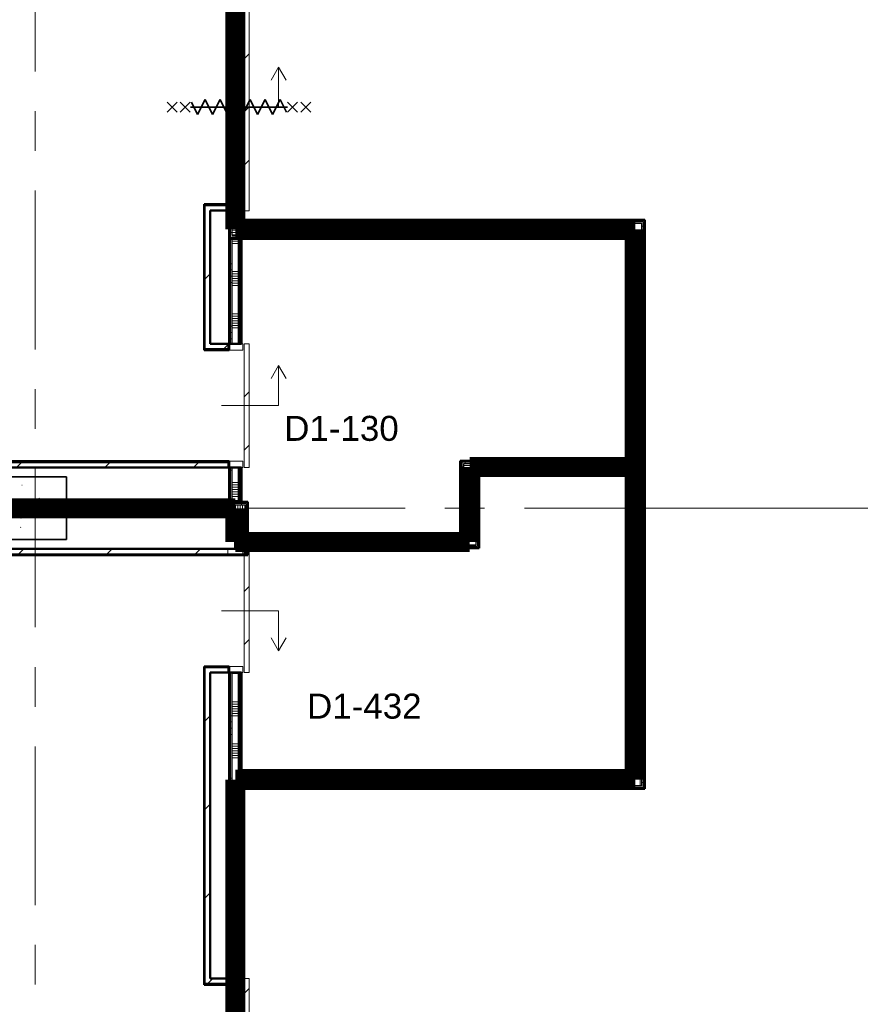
# Model space of a CAD drawing. Extents: x -2538 to 83400, y -8040 to 61900.
# Tile 44 of 105: x 38875 to 45600, y 19433 to 27307. Entities that reach past the tile are written whole.
import ezdxf

# ---------------------------------------------------------------- set-up
doc = ezdxf.new("R2010")
doc.units = 0
doc.header["$LTSCALE"] = 100
doc.linetypes.add('SCHEIDING_BRANDWEREND60', pattern=[3.2, 0.8, -1.6, 0.8])
doc.linetypes.add('stramien', pattern=[22.225, 12.7, -3.175, 3.175, -3.175])
for name, color, linetype, lineweight in [('00---0--FM-RUIMTENR', 7, 'Continuous', 18), ('BA20----_WANDEN', 14, 'Continuous', 50), ('BL$1A---_ALGEMEEN', 7, 'Continuous', 18), ('BL$7A---_STRAMIEN', 7, 'Continuous', 18), ('BL$8F---_HID-WAND', 7, 'Continuous', 18), ('BL20----_WANDEN', 7, 'Continuous', 25), ('BL28----_CONSTRUCTIES', 4, 'Continuous', 18), ('BL30----_BRANDSYMBOLEN', 14, 'Continuous', 35), ('BL30----_KOZIJNEN', 14, 'Continuous', 25), ('BL40----_BRANDWERENDESCHEIDING_60MIN', 84, 'SCHEIDING_BRANDWEREND60', 158)]:
    doc.layers.add(name, color=color, linetype=linetype, lineweight=lineweight)
doc.styles.add('Arial', font='arial.ttf', dxfattribs={"height": 200})
pattern_1 = [(270, (42062.5, 21305), (500, 2e-12), []), (270, (42012.5, 21305), (500, 2e-12), []), (270, (41962.5, 21305), (500, 2e-12), []), (270, (41912.5, 21305), (500, 2e-12), [])]
pattern_2 = [(1e-13, (43725, 23305), (-1e-12, 500), []), (1e-13, (43725, 23255), (-1e-12, 500), []), (1e-13, (43725, 23205), (-1e-12, 500), []), (1e-13, (43725, 23155), (-1e-12, 500), [])]
pattern_3 = [(90, (42387.5, 25555), (-500, -1e-12), []), (90, (42437.5, 25555), (-500, -1e-12), []), (90, (42487.5, 25555), (-500, -1e-12), []), (90, (42537.5, 25555), (-500, -1e-12), [])]
pattern_4 = [(270, (39800, 23450), (500, 2e-12), []), (270, (39750, 23450), (500, 2e-12), []), (270, (39700, 23450), (500, 2e-12), []), (270, (39650, 23450), (500, 2e-12), [])]
pattern_5 = [(270, (41425, 23180), (500, 2e-12), []), (270, (41375, 23180), (500, 2e-12), []), (270, (41325, 23180), (500, 2e-12), []), (270, (41275, 23180), (500, 2e-12), [])]
pattern_6 = [(0, (42400, 23280), (0, 500), []), (0, (42400, 23230), (0, 500), []), (0, (42400, 23180), (0, 500), []), (0, (42400, 23130), (0, 500), [])]
pattern_7 = [(270, (42937.5, 23780), (500, 2e-12), []), (270, (42887.5, 23780), (500, 2e-12), []), (270, (42837.5, 23780), (500, 2e-12), []), (270, (42787.5, 23780), (500, 2e-12), [])]
pattern_8 = [(45, (1253.4, 5927.3), (-353.5534, 353.5534), [])]
pattern_9 = [(135, (16977.7, -39346.6), (-500, -500), []), (135, (16977.7, -39176.6), (-500, -500), []), (135, (16977.7, -39166.6), (-500, -500), []), (135, (16977.7, -39156.6), (-500, -500), []), (135, (16977.7, -39146.6), (-500, -500), []), (135, (16977.7, -39136.6), (-500, -500), []), (135, (16977.7, -39126.6), (-500, -500), []), (135, (16977.7, -39116.6), (-500, -500), [])]
pattern_10 = [(180, (40650, 20590), (7e-13, -500), []), (180, (40650, 20640), (7e-13, -500), []), (180, (40650, 20690), (7e-13, -500), []), (180, (40650, 20740), (7e-13, -500), [])]
pattern_11 = [(180, (40650, 24705), (6e-13, -500), []), (180, (40650, 24755), (6e-13, -500), []), (180, (40650, 24805), (6e-13, -500), []), (180, (40650, 24855), (6e-13, -500), [])]
pattern_12 = [(180, (40700, 23412.5), (-6e-14, -500), []), (180, (40700, 23462.5), (-6e-14, -500), []), (180, (40700, 23512.5), (-6e-14, -500), []), (180, (40700, 23562.5), (-6e-14, -500), [])]
pattern_13 = [(180, (40650, 27455), (6e-13, -500), []), (180, (40650, 27505), (6e-13, -500), []), (180, (40650, 27555), (6e-13, -500), []), (180, (40650, 27605), (6e-13, -500), [])]

# ---------------------------------------------------------------- blocks, each defined once
blk = doc.blocks.new('28_CL_beton - kolom - Betonkolom 500x500-V16-1')
at = {"layer": 'BL28----_CONSTRUCTIES'}
h = blk.add_hatch(dxfattribs=at)
h.set_pattern_fill('FP_18', color=256, style=0, pattern_type=2)
h.set_pattern_definition([(50, (-37746.6, -17472.7), (728.7365, -63.756), [76.2, -838.2]), (355, (-37746.6, -17472.7), (-140.972, 764.228), [60.96, -670.56]), (100.451, (-37685.9, -17478), (587.77, 700.467), [64.76, -712.36]), (46.184, (-37746.6, -17269.5), (1084.316, -168.17), [114.3, -1257.3]), (96.636, (-37656.2, -17283.5), (949.61, 989.71), [97.14, -1068.54]), (351.184, (-37746.6, -17269.5), (949.62, 989.7), [91.44, -1005.84]), (21, (-37645, -17320.3), (606.458, -409.0606), [76.2, -838.2]), (326, (-37645, -17320.3), (247.208, 736.753), [60.96, -670.56]), (71.451, (-37594.5, -17354.4), (853.668, 327.685), [64.76, -712.36]), (37.5, (-37746.6, -17472.68), (12.3547, 338.2201), [3.353, -659.079, 3.353, -677.367, -673.1]), (37.5, (-37746.6, -17472.68), (12.3547, 338.2201), [-1343.152, 3.353, -669.747]), (7.5, (-37746.6, -17472.68), (267.279, 400.722), [3.353, -384.759, 3.353, -643.839, -256.54]), (7.5, (-37746.6, -17472.68), (267.279, 400.722), [-1035.304, 3.353, -253.187]), (327.5, (-37973.18, -17472.68), (542.3633, -22.9153), [3.353, -250.647, 3.353, -1840.687]), (327.5, (-37973.18, -17472.68), (542.3633, -22.9153), [-257.353, -789.127, 3.353, -1048.207]), (317.5, (-38074.78, -17472.7), (592.517, 101.707), [3.353, -326.847, 3.353, -522.935, -746.76]), (317.5, (-38074.78, -17472.7), (592.517, 101.707), [-856.488, 3.353, -743.407])])
h.paths.add_polyline_path([(250, -250), (250, 250), (-250, 250), (-250, -250)], flags=0)
at = {"layer": 'BL28----_CONSTRUCTIES', "lineweight": 35}
for p, q in [((250, 250), (-250, 250)), ((-250, 250), (-250, -250)), ((250, -250), (250, 250)), ((-250, -250), (250, -250))]:
    blk.add_line(p, q, dxfattribs=at)
blk = doc.blocks.new('32_DR_AMC_s_enkele schuifdeur_dt1 - 990x2160-2935462-1')
at = {"layer": 'BL$1A---_ALGEMEEN'}
h = blk.add_hatch(dxfattribs=at)
h.set_pattern_fill('FP_1202', color=256, style=0, pattern_type=2)
h.set_pattern_definition(pattern_9)
h.paths.add_polyline_path([(-120, 60), (-170, 60), (-170, -60), (-120, -60)], flags=0)
at = {"layer": 'BL30----_KOZIJNEN', "lineweight": 18}
h = blk.add_hatch(dxfattribs=at)
h.set_pattern_fill('FP_1203', color=256, style=0, pattern_type=2)
h.set_pattern_definition([(135, (16977.68, -39346.6), (-212.132, -212.132), [])])
h.paths.add_polyline_path([(820, 110), (-170, 110), (-170, 70), (820, 70)], flags=0)
h = blk.add_hatch(dxfattribs=at)
h.set_pattern_fill('FP_1202', color=256, style=0, pattern_type=2)
h.set_pattern_definition(pattern_9)
h.paths.add_polyline_path([(820, 60), (770, 60), (770, -60), (820, -60)], flags=0)
at = {"layer": 'BL$1A---_ALGEMEEN'}
for p, q in [((645, 346), (541.1, 406)), ((325, -109.9), (325, 346)), ((325, 346), (645, 346)), ((645, 346), (541.1, 286))]:
    blk.add_line(p, q, dxfattribs=at)
at = {"layer": 'BL30----_KOZIJNEN', "lineweight": 18}
for p, q in [((820, 110), (-170, 110)), ((-170, 110), (-170, 70)), ((820, 70), (820, 110)), ((-170, 70), (820, 70)), ((-120, 60), (-170, 60)), ((-170, 60), (-170, -60)), ((-120, -60), (-120, 60)), ((820, 60), (770, 60)), ((770, 60), (770, -60)), ((820, -60), (820, 60)), ((-170, -60), (-120, -60)), ((770, -60), (820, -60))]:
    blk.add_line(p, q, dxfattribs=at)
blk = doc.blocks.new('32_DR_AMC_s_enkele schuifdeur_dt1 - 990x2160-V238-1')
at = {"layer": 'BL30----_KOZIJNEN', "lineweight": 18}
h = blk.add_hatch(dxfattribs=at)
h.set_pattern_fill('FP_1204', color=256, style=0, pattern_type=2)
h.set_pattern_definition([(315, (-17967.68, 39346.6), (212.132, 212.132), [])])
h.paths.add_polyline_path([(-170, -110), (820, -110), (820, -70), (-170, -70)], flags=0)
at = {"layer": 'BL$1A---_ALGEMEEN'}
for p, q in [((325, 109.9), (325, -346)), ((645, -346), (541.1, -286)), ((325, -346), (645, -346)), ((645, -346), (541.1, -406))]:
    blk.add_line(p, q, dxfattribs=at)
at = {"layer": 'BL30----_KOZIJNEN', "lineweight": 18}
for p, q in [((-170, -60), (-170, 60)), ((-170, 60), (-120, 60)), ((-120, 60), (-120, -60)), ((770, -60), (770, 60)), ((770, 60), (820, 60)), ((820, 60), (820, -60)), ((-120, -60), (-170, -60)), ((-170, -70), (820, -70)), ((-170, -110), (-170, -70)), ((820, -60), (770, -60)), ((820, -70), (820, -110)), ((820, -110), (-170, -110))]:
    blk.add_line(p, q, dxfattribs=at)
blk = doc.blocks.new('32_DR_AMC_s_enkele schuifdeur_dt1 - 1660x2160_wbdbo60-V246-1')
at = {"layer": 'BL30----_BRANDSYMBOLEN', "lineweight": 18}
h = blk.add_hatch(dxfattribs=at)
h.set_pattern_fill('FP_1217', color=256, style=0, pattern_type=2)
h.set_pattern_definition([(315, (-12555.7, 39346.6), (500, 500), []), (315, (-12555.7, 39176.6), (500, 500), []), (315, (-12555.7, 39166.6), (500, 500), []), (315, (-12555.7, 39156.6), (500, 500), []), (315, (-12555.7, 39146.6), (500, 500), []), (315, (-12555.7, 39136.6), (500, 500), []), (315, (-12555.7, 39126.6), (500, 500), []), (315, (-12555.7, 39116.6), (500, 500), [])])
h.paths.add_polyline_path([(-505, -60), (-455, -60), (-455, 60), (-505, 60)], flags=0)
at = {"layer": 'BL30----_KOZIJNEN', "lineweight": 18}
h = blk.add_hatch(dxfattribs=at)
h.set_pattern_fill('FP_1218', color=256, style=0, pattern_type=2)
h.set_pattern_definition([(315, (-12555.68, 39346.6), (212.132, 212.132), [])])
h.paths.add_polyline_path([(-505, -110), (1155, -110), (1155, -70), (-505, -70)], flags=0)
at = {"layer": 'BL$1A---_ALGEMEEN'}
for p, q in [((325, 109.9), (325, -346)), ((645, -346), (541.1, -286)), ((325, -346), (645, -346)), ((645, -346), (541.1, -406))]:
    blk.add_line(p, q, dxfattribs=at)
at = {"layer": 'BL30----_BRANDSYMBOLEN'}
for p, q in [((285, 466.4), (365, 546.4)), ((365, 466.4), (285, 546.4)), ((285, 361.4), (365, 441.4)), ((365, 361.4), (285, 441.4)), ((365, 351.4), (265, 301.4)), ((325, -416.3), (325, 358.7)), ((325, -416.3), (325, 358.7)), ((265, 301.4), (385, 241.4)), ((385, 241.4), (265, 181.4)), ((265, 181.4), (385, 121.4)), ((385, 121.4), (265, 61.4)), ((265, 61.4), (385, 1.4)), ((385, 1.4), (265, -58.6)), ((265, -58.6), (385, -118.6)), ((385, -118.6), (265, -178.6)), ((265, -178.6), (385, -238.6)), ((385, -238.6), (265, -298.6)), ((265, -298.6), (385, -358.6)), ((385, -358.6), (285, -408.6)), ((365, -498.7), (285, -418.6)), ((285, -498.7), (365, -418.6)), ((285, -603.6), (365, -523.6)), ((365, -603.6), (285, -523.6))]:
    blk.add_line(p, q, dxfattribs=at)
at = {"layer": 'BL30----_KOZIJNEN', "lineweight": 18}
for p, q in [((-505, -60), (-505, 60)), ((-505, 60), (-455, 60)), ((-455, 60), (-455, -60)), ((1105, -60), (1105, 60)), ((1105, 60), (1155, 60)), ((1155, 60), (1155, -60)), ((-455, -60), (-505, -60)), ((-505, -70), (1155, -70)), ((-505, -110), (-505, -70)), ((1155, -60), (1105, -60)), ((1155, -70), (1155, -110)), ((1155, -110), (-505, -110))]:
    blk.add_line(p, q, dxfattribs=at)
blk = doc.blocks.new('32_DR_AMC_s_enkele schuifdeur_dt1 - 1660x2160_wbdbo60-V247-1')
at = {"layer": 'BL30----_KOZIJNEN', "lineweight": 18}
h = blk.add_hatch(dxfattribs=at)
h.set_pattern_fill('FP_1219', color=256, style=0, pattern_type=2)
h.set_pattern_definition([(315, (-20355.68, 39346.6), (212.132, 212.132), [])])
h.paths.add_polyline_path([(-505, -110), (1155, -110), (1155, -70), (-505, -70)], flags=0)
at = {"layer": 'BL$1A---_ALGEMEEN'}
for p, q in [((325, 109.9), (325, -346)), ((645, -346), (541.1, -286)), ((325, -346), (645, -346)), ((645, -346), (541.1, -406))]:
    blk.add_line(p, q, dxfattribs=at)
at = {"layer": 'BL30----_BRANDSYMBOLEN'}
for p, q in [((285, 466.4), (365, 546.4)), ((365, 466.4), (285, 546.4)), ((285, 361.4), (365, 441.4)), ((365, 361.4), (285, 441.4)), ((365, 351.4), (265, 301.4)), ((325, -416.3), (325, 358.7)), ((325, -416.3), (325, 358.7)), ((265, 301.4), (385, 241.4)), ((385, 241.4), (265, 181.4)), ((265, 181.4), (385, 121.4)), ((385, 121.4), (265, 61.4)), ((265, 61.4), (385, 1.4)), ((385, 1.4), (265, -58.6)), ((265, -58.6), (385, -118.6)), ((385, -118.6), (265, -178.6)), ((265, -178.6), (385, -238.6)), ((385, -238.6), (265, -298.6)), ((265, -298.6), (385, -358.6)), ((385, -358.6), (285, -408.6)), ((365, -498.7), (285, -418.6)), ((285, -498.7), (365, -418.6)), ((285, -603.6), (365, -523.6)), ((365, -603.6), (285, -523.6))]:
    blk.add_line(p, q, dxfattribs=at)
at = {"layer": 'BL30----_KOZIJNEN', "lineweight": 18}
for p, q in [((-505, -60), (-505, 60)), ((-505, 60), (-455, 60)), ((-455, 60), (-455, -60)), ((1105, -60), (1105, 60)), ((1105, 60), (1155, 60)), ((1155, 60), (1155, -60)), ((-455, -60), (-505, -60)), ((-505, -70), (1155, -70)), ((-505, -110), (-505, -70)), ((1155, -60), (1105, -60)), ((1155, -70), (1155, -110)), ((1155, -110), (-505, -110))]:
    blk.add_line(p, q, dxfattribs=at)

msp = doc.modelspace()

# ---------------------------------------------------------------- hatches: boundary and pattern name
at = {"layer": 'BA20----_WANDEN', "lineweight": 18}
h = msp.add_hatch(dxfattribs=at)
h.set_pattern_fill('FP_1332', color=256, angle=90, style=0, pattern_type=2)
h.set_pattern_definition(pattern_13)
h.paths.add_polyline_path([(40550, 25555), (40562.5, 25555), (40562.5, 25778), (40550, 25778), (40550, 25681.6)], flags=0)
h.paths.add_polyline_path([(40550, 27438), (40562.5, 27438), (40562.5, 29092.5), (40550, 29092.5), (40550, 28750.2)], flags=0)
h = msp.add_hatch(dxfattribs=at)
h.set_pattern_fill('FP_1332', color=256, angle=90, style=0, pattern_type=2)
h.set_pattern_definition(pattern_13)
h.paths.add_polyline_path([(40562.5, 25567.5), (40575, 25567.5), (40575, 25778), (40562.5, 25778), (40562.5, 25681.6)], flags=0)
h.paths.add_polyline_path([(40575, 27438), (40575, 29080), (40562.5, 29080), (40562.5, 27438)], flags=0)
h = msp.add_hatch(dxfattribs=at)
h.set_pattern_fill('FP_1333', color=256, angle=90, style=0, pattern_type=2)
h.set_pattern_definition([(180, (40650, 27255), (4e-13, -337.5), []), (180, (40650, 27273.75), (4e-13, -337.5), []), (180, (40650, 27292.5), (4e-13, -337.5), []), (180, (40650, 27311.25), (4e-13, -337.5), []), (180, (40650, 27330), (4e-13, -337.5), []), (180, (40650, 27348.75), (4e-13, -337.5), []), (180, (40650, 27367.5), (4e-13, -337.5), [])])
h.paths.add_polyline_path([(40575, 25580), (40625, 25580), (40625, 25778), (40575, 25778), (40575, 25681.6)], flags=0)
h.paths.add_polyline_path([(40575, 27438), (40625, 27438), (40625, 28980), (40575, 28980), (40575, 28750.2)], flags=0)
h = msp.add_hatch(dxfattribs=at)
h.set_pattern_fill('FP_1332', color=256, angle=90, style=0, pattern_type=2)
h.set_pattern_definition(pattern_13)
h.paths.add_polyline_path([(40637.5, 25680), (40637.5, 25778), (40625, 25778), (40625, 25680)], flags=0)
h.paths.add_polyline_path([(40625, 27438), (40637.5, 27438), (40637.5, 28967.5), (40625, 28967.5), (40625, 28750.2)], flags=0)
h = msp.add_hatch(dxfattribs=at)
h.set_pattern_fill('FP_1332', color=256, angle=90, style=0, pattern_type=2)
h.set_pattern_definition(pattern_13)
h.paths.add_polyline_path([(40650, 25692.5), (40650, 25778), (40637.5, 25778), (40637.5, 25692.5)], flags=0)
h.paths.add_polyline_path([(40650, 27438), (40650, 28955), (40637.5, 28955), (40637.5, 27438)], flags=0)
h = msp.add_hatch(dxfattribs=at)
h.set_pattern_fill('FP_44', color=256, style=0, pattern_type=2)
h.set_pattern_definition(pattern_8)
h.paths.add_polyline_path([(40360, 24665), (40360, 25820), (40350, 25820), (40350, 24665)], flags=0)
h = msp.add_hatch(dxfattribs=at)
h.set_pattern_fill('FP_44', color=256, style=0, pattern_type=2)
h.set_pattern_definition(pattern_8)
h.paths.add_polyline_path([(40400, 24675), (40400, 25780), (40360, 25780), (40360, 24675)], flags=0)
h = msp.add_hatch(dxfattribs=at)
h.set_pattern_fill('FP_930', color=256, angle=90, style=0, pattern_type=2)
h.set_pattern_definition([(90, (42187.5, 25555), (-337.5, -9e-13), []), (90, (42206.25, 25555), (-337.5, -9e-13), []), (90, (42225, 25555), (-337.5, -9e-13), []), (90, (42243.75, 25555), (-337.5, -9e-13), []), (90, (42262.5, 25555), (-337.5, -9e-13), []), (90, (42281.25, 25555), (-337.5, -9e-13), []), (90, (42300, 25555), (-337.5, -9e-13), [])])
h.paths.add_polyline_path([(43737.5, 25580), (43750, 25580), (43750, 25680), (40625, 25680), (40625, 25580), (43725, 25580)], flags=0)
h = msp.add_hatch(dxfattribs=at)
h.set_pattern_fill('FP_929', color=256, angle=90, style=0, pattern_type=2)
h.set_pattern_definition(pattern_3)
h.paths.add_polyline_path([(43750, 25680), (43850, 25680), (43850, 25692.5), (40637.5, 25692.5), (40637.5, 25680), (43725, 25680)], flags=0)
h = msp.add_hatch(dxfattribs=at)
h.set_pattern_fill('FP_929', color=256, angle=90, style=0, pattern_type=2)
h.set_pattern_definition(pattern_3)
h.paths.add_polyline_path([(43850, 25692.5), (43862.5, 25692.5), (43862.5, 25705), (40650, 25705), (40650, 25692.5), (43725, 25692.5)], flags=0)
h = msp.add_hatch(dxfattribs=at)
h.set_pattern_fill('FP_928', color=256, angle=90, style=0, pattern_type=2)
h.set_pattern_definition([(1e-13, (43725, 23505), (-7e-13, 337.5), []), (1e-13, (43725, 23486.25), (-7e-13, 337.5), []), (1e-13, (43725, 23467.5), (-7e-13, 337.5), []), (1e-13, (43725, 23448.75), (-7e-13, 337.5), []), (1e-13, (43725, 23430), (-7e-13, 337.5), []), (1e-13, (43725, 23411.25), (-7e-13, 337.5), []), (1e-13, (43725, 23392.5), (-7e-13, 337.5), [])])
h.paths.add_polyline_path([(43750, 21280), (43850, 21280), (43850, 25680), (43750, 25680), (43750, 21292.5)], flags=0)
h = msp.add_hatch(dxfattribs=at)
h.set_pattern_fill('FP_927', color=256, angle=90, style=0, pattern_type=2)
h.set_pattern_definition(pattern_2)
h.paths.add_polyline_path([(43850, 21180), (43862.5, 21180), (43862.5, 25692.5), (43850, 25692.5), (43850, 21280)], flags=0)
h = msp.add_hatch(dxfattribs=at)
h.set_pattern_fill('FP_927', color=256, angle=90, style=0, pattern_type=2)
h.set_pattern_definition(pattern_2)
h.paths.add_polyline_path([(43875, 21167.5), (43875, 25705), (43862.5, 25705), (43862.5, 21167.5)], flags=0)
h = msp.add_hatch(dxfattribs=at)
h.set_pattern_fill('FP_1326', color=256, angle=90, style=0, pattern_type=2)
h.set_pattern_definition(pattern_11)
h.paths.add_polyline_path([(40562.5, 23455), (40562.5, 23725), (40550, 23725), (40550, 23455)], flags=0)
h.paths.add_polyline_path([(40550, 24715), (40562.5, 24715), (40562.5, 25555), (40550, 25555), (40550, 25402.6)], flags=0)
h = msp.add_hatch(dxfattribs=at)
h.set_pattern_fill('FP_929', color=256, angle=90, style=0, pattern_type=2)
h.set_pattern_definition(pattern_3)
h.paths.add_polyline_path([(40650, 25555), (43725, 25555), (43725, 25567.5), (40562.5, 25567.5), (40562.5, 25555)], flags=0)
h = msp.add_hatch(dxfattribs=at)
h.set_pattern_fill('FP_1326', color=256, angle=90, style=0, pattern_type=2)
h.set_pattern_definition(pattern_11)
h.paths.add_polyline_path([(40575, 23455), (40575, 23725), (40562.5, 23725), (40562.5, 23455)], flags=0)
h.paths.add_polyline_path([(40575, 24715), (40575, 25555), (40562.5, 25555), (40562.5, 24715)], flags=0)
h = msp.add_hatch(dxfattribs=at)
h.set_pattern_fill('FP_929', color=256, angle=90, style=0, pattern_type=2)
h.set_pattern_definition(pattern_3)
h.paths.add_polyline_path([(43737.5, 25567.5), (43737.5, 25580), (40575, 25580), (40575, 25567.5), (43725, 25567.5)], flags=0)
h = msp.add_hatch(dxfattribs=at)
h.set_pattern_fill('FP_1327', color=256, angle=90, style=0, pattern_type=2)
h.set_pattern_definition([(180, (40650, 24505), (4e-13, -337.5), []), (180, (40650, 24523.75), (4e-13, -337.5), []), (180, (40650, 24542.5), (4e-13, -337.5), []), (180, (40650, 24561.25), (4e-13, -337.5), []), (180, (40650, 24580), (4e-13, -337.5), []), (180, (40650, 24598.75), (4e-13, -337.5), []), (180, (40650, 24617.5), (4e-13, -337.5), [])])
h.paths.add_polyline_path([(40575, 23455), (40625, 23455), (40625, 23725), (40575, 23725)], flags=0)
h.paths.add_polyline_path([(40575, 24715), (40625, 24715), (40625, 25555), (40575, 25555), (40575, 25402.6)], flags=0)
h = msp.add_hatch(dxfattribs=at)
h.set_pattern_fill('FP_1326', color=256, angle=90, style=0, pattern_type=2)
h.set_pattern_definition(pattern_11)
h.paths.add_polyline_path([(40637.5, 23455), (40637.5, 23725), (40625, 23725), (40625, 23455)], flags=0)
h.paths.add_polyline_path([(40637.5, 24715), (40637.5, 25555), (40625, 25555), (40625, 24715)], flags=0)
h = msp.add_hatch(dxfattribs=at)
h.set_pattern_fill('FP_1326', color=256, angle=90, style=0, pattern_type=2)
h.set_pattern_definition(pattern_11)
h.paths.add_polyline_path([(40650, 23455), (40650, 23725), (40637.5, 23725), (40637.5, 23455)], flags=0)
h.paths.add_polyline_path([(40650, 24715), (40650, 25555), (40637.5, 25555), (40637.5, 24715)], flags=0)
h = msp.add_hatch(dxfattribs=at)
h.set_pattern_fill('FP_927', color=256, angle=90, style=0, pattern_type=2)
h.set_pattern_definition(pattern_2)
h.paths.add_polyline_path([(43725, 21305), (43737.5, 21305), (43737.5, 23692.5), (43725, 23692.5), (43725, 22055)], flags=0)
h.paths.add_polyline_path([(43737.5, 23767.5), (43737.5, 25567.5), (43725, 25567.5), (43725, 23767.5)], flags=0)
h = msp.add_hatch(dxfattribs=at)
h.set_pattern_fill('FP_927', color=256, angle=90, style=0, pattern_type=2)
h.set_pattern_definition(pattern_2)
h.paths.add_polyline_path([(43750, 21292.5), (43750, 23705), (43737.5, 23705), (43737.5, 21292.5)], flags=0)
h.paths.add_polyline_path([(43737.5, 23755), (43750, 23755), (43750, 25580), (43737.5, 25580), (43737.5, 23767.5)], flags=0)
h = msp.add_hatch(dxfattribs=at)
h.set_pattern_fill('FP_44', color=256, style=0, pattern_type=2)
h.set_pattern_definition(pattern_8)
h.paths.add_polyline_path([(40360, 24665), (40550, 24665), (40550, 24675), (40360, 24675)], flags=0)
h = msp.add_hatch(dxfattribs=at)
h.set_pattern_fill('FP_44', color=256, style=0, pattern_type=2)
h.set_pattern_definition(pattern_8)
h.paths.add_polyline_path([(40400, 24675), (40550, 24675), (40550, 24715), (40400, 24715)], flags=0)
h = msp.add_hatch(dxfattribs=at)
h.set_pattern_fill('FP_937', color=256, angle=90, style=0, pattern_type=2)
h.set_pattern_definition(pattern_6)
h.paths.add_polyline_path([(42412.5, 23180), (42412.5, 23780), (42400, 23780), (42400, 23180)], flags=0)
h = msp.add_hatch(dxfattribs=at)
h.set_pattern_fill('FP_939', color=256, angle=-270, style=0, pattern_type=2)
h.set_pattern_definition(pattern_7)
h.paths.add_polyline_path([(43725, 23767.5), (43725, 23780), (42412.5, 23780), (42412.5, 23767.5), (43215.1, 23767.5)], flags=0)
h = msp.add_hatch(dxfattribs=at)
h.set_pattern_fill('FP_44', color=256, style=0, pattern_type=2)
h.set_pattern_definition(pattern_8)
h.paths.add_polyline_path([(40405, 23725), (40550, 23725), (40550, 23765), (33400, 23765), (33400, 23725), (37594.9, 23725)], flags=0)
h = msp.add_hatch(dxfattribs=at)
h.set_pattern_fill('FP_44', color=256, style=0, pattern_type=2)
h.set_pattern_definition(pattern_8)
h.paths.add_polyline_path([(40550, 23765), (40550, 23775), (33440, 23775), (33440, 23765), (40405, 23765)], flags=0)
h = msp.add_hatch(dxfattribs=at)
h.set_pattern_fill('FP_937', color=256, angle=90, style=0, pattern_type=2)
h.set_pattern_definition(pattern_6)
h.paths.add_polyline_path([(42412.5, 23167.5), (42425, 23167.5), (42425, 23767.5), (42412.5, 23767.5), (42412.5, 23170.9)], flags=0)
h = msp.add_hatch(dxfattribs=at)
h.set_pattern_fill('FP_939', color=256, angle=-270, style=0, pattern_type=2)
h.set_pattern_definition(pattern_7)
h.paths.add_polyline_path([(43725, 23755), (43737.5, 23755), (43737.5, 23767.5), (42425, 23767.5), (42425, 23755), (43215.1, 23755)], flags=0)
h = msp.add_hatch(dxfattribs=at)
h.set_pattern_fill('FP_938', color=256, angle=90, style=0, pattern_type=2)
h.set_pattern_definition([(0, (42400, 23480), (0, 337.5), []), (0, (42400, 23461.25), (0, 337.5), []), (0, (42400, 23442.5), (0, 337.5), []), (0, (42400, 23423.75), (0, 337.5), []), (0, (42400, 23405), (0, 337.5), []), (0, (42400, 23386.25), (0, 337.5), []), (0, (42400, 23367.5), (0, 337.5), [])])
h.paths.add_polyline_path([(42425, 23155), (42525, 23155), (42525, 23755), (42425, 23755), (42425, 23167.5)], flags=0)
h = msp.add_hatch(dxfattribs=at)
h.set_pattern_fill('FP_940', color=256, angle=-270, style=0, pattern_type=2)
h.set_pattern_definition([(270, (43137.5, 23780), (337.5, 1e-12), []), (270, (43118.75, 23780), (337.5, 1e-12), []), (270, (43100, 23780), (337.5, 1e-12), []), (270, (43081.25, 23780), (337.5, 1e-12), []), (270, (43062.5, 23780), (337.5, 1e-12), []), (270, (43043.75, 23780), (337.5, 1e-12), []), (270, (43025, 23780), (337.5, 1e-12), [])])
h.paths.add_polyline_path([(43215.1, 23705), (43750, 23705), (43750, 23755), (42525, 23755), (42525, 23705), (42550, 23705)], flags=0)
h = msp.add_hatch(dxfattribs=at)
h.set_pattern_fill('FP_937', color=256, angle=90, style=0, pattern_type=2)
h.set_pattern_definition(pattern_6)
h.paths.add_polyline_path([(42525, 23105), (42537.5, 23105), (42537.5, 23705), (42525, 23705), (42525, 23155)], flags=0)
h = msp.add_hatch(dxfattribs=at)
h.set_pattern_fill('FP_939', color=256, angle=-270, style=0, pattern_type=2)
h.set_pattern_definition(pattern_7)
h.paths.add_polyline_path([(42537.5, 23692.5), (43737.5, 23692.5), (43737.5, 23705), (42537.5, 23705)], flags=0)
h = msp.add_hatch(dxfattribs=at)
h.set_pattern_fill('FP_937', color=256, angle=90, style=0, pattern_type=2)
h.set_pattern_definition(pattern_6)
h.paths.add_polyline_path([(42537.5, 23092.5), (42550, 23092.5), (42550, 23692.5), (42537.5, 23692.5), (42537.5, 23105)], flags=0)
h = msp.add_hatch(dxfattribs=at)
h.set_pattern_fill('FP_939', color=256, angle=-270, style=0, pattern_type=2)
h.set_pattern_definition(pattern_7)
h.paths.add_polyline_path([(43725, 23680), (43725, 23692.5), (42550, 23692.5), (42550, 23680), (43215.1, 23680)], flags=0)
h = msp.add_hatch(dxfattribs=at)
h.set_pattern_fill('FP_933', color=256, angle=-270, style=0, pattern_type=2)
h.set_pattern_definition(pattern_4)
h.paths.add_polyline_path([(39300, 23437.5), (40700, 23437.5), (40700, 23450), (39300, 23450)], flags=0)
h = msp.add_hatch(dxfattribs=at)
h.set_pattern_fill('FP_933', color=256, angle=-270, style=0, pattern_type=2)
h.set_pattern_definition(pattern_4)
h.paths.add_polyline_path([(40675, 23425), (40687.5, 23425), (40687.5, 23437.5), (39300, 23437.5), (39300, 23425), (40405, 23425)], flags=0)
h = msp.add_hatch(dxfattribs=at)
h.set_pattern_fill('FP_934', color=256, angle=-270, style=0, pattern_type=2)
h.set_pattern_definition([(270, (40000, 23450), (337.5, 1e-12), []), (270, (39981.25, 23450), (337.5, 1e-12), []), (270, (39962.5, 23450), (337.5, 1e-12), []), (270, (39943.75, 23450), (337.5, 1e-12), []), (270, (39925, 23450), (337.5, 1e-12), []), (270, (39906.25, 23450), (337.5, 1e-12), []), (270, (39887.5, 23450), (337.5, 1e-12), [])])
h.paths.add_polyline_path([(40675, 23375), (40675, 23425), (39300, 23425), (39300, 23375), (40625, 23375)], flags=0)
h = msp.add_hatch(dxfattribs=at)
h.set_pattern_fill('FP_1330', color=256, angle=90, style=0, pattern_type=2)
h.set_pattern_definition(pattern_12)
h.paths.add_polyline_path([(40675, 23025), (40687.5, 23025), (40687.5, 23105), (40675, 23105), (40675, 23035)], flags=0)
h.paths.add_polyline_path([(40675, 23155), (40687.5, 23155), (40687.5, 23425), (40675, 23425), (40675, 23170.9)], flags=0)
h = msp.add_hatch(dxfattribs=at)
h.set_pattern_fill('FP_1330', color=256, angle=90, style=0, pattern_type=2)
h.set_pattern_definition(pattern_12)
h.paths.add_polyline_path([(40687.5, 23025), (40700, 23025), (40700, 23092.5), (40687.5, 23092.5), (40687.5, 23075)], flags=0)
h.paths.add_polyline_path([(40687.5, 23167.5), (40700, 23167.5), (40700, 23437.5), (40687.5, 23437.5), (40687.5, 23170.9)], flags=0)
h = msp.add_hatch(dxfattribs=at)
h.set_pattern_fill('FP_933', color=256, angle=-270, style=0, pattern_type=2)
h.set_pattern_definition(pattern_4)
h.paths.add_polyline_path([(40612.5, 23362.5), (40625, 23362.5), (40625, 23375), (39300, 23375), (39300, 23362.5), (40405, 23362.5)], flags=0)
h = msp.add_hatch(dxfattribs=at)
h.set_pattern_fill('FP_933', color=256, angle=-270, style=0, pattern_type=2)
h.set_pattern_definition(pattern_4)
h.paths.add_polyline_path([(40600, 23350), (40612.5, 23350), (40612.5, 23362.5), (39300, 23362.5), (39300, 23350), (40405, 23350)], flags=0)
h = msp.add_hatch(dxfattribs=at)
h.set_pattern_fill('FP_1331', color=256, angle=90, style=0, pattern_type=2)
h.set_pattern_definition([(180, (40700, 23212.5), (-4e-14, -337.5), []), (180, (40700, 23231.25), (-4e-14, -337.5), []), (180, (40700, 23250), (-4e-14, -337.5), []), (180, (40700, 23268.75), (-4e-14, -337.5), []), (180, (40700, 23287.5), (-4e-14, -337.5), []), (180, (40700, 23306.25), (-4e-14, -337.5), []), (180, (40700, 23325), (-4e-14, -337.5), [])])
h.paths.add_polyline_path([(40675, 23075), (40675, 23375), (40625, 23375), (40625, 23075)], flags=0)
h = msp.add_hatch(dxfattribs=at)
h.set_pattern_fill('FP_936', color=256, angle=-270, style=0, pattern_type=2)
h.set_pattern_definition([(270, (41625, 23180), (337.5, 1e-12), []), (270, (41606.25, 23180), (337.5, 1e-12), []), (270, (41587.5, 23180), (337.5, 1e-12), []), (270, (41568.75, 23180), (337.5, 1e-12), []), (270, (41550, 23180), (337.5, 1e-12), []), (270, (41531.25, 23180), (337.5, 1e-12), []), (270, (41512.5, 23180), (337.5, 1e-12), [])])
h.paths.add_polyline_path([(42525, 23105), (42525, 23155), (40675, 23155), (40675, 23105), (41810, 23105)], flags=0)
h = msp.add_hatch(dxfattribs=at)
h.set_pattern_fill('FP_935', color=256, angle=-270, style=0, pattern_type=2)
h.set_pattern_definition(pattern_5)
h.paths.add_polyline_path([(41107.5, 23155), (42425, 23155), (42425, 23167.5), (40687.5, 23167.5), (40687.5, 23155), (40756.2, 23155)], flags=0)
h = msp.add_hatch(dxfattribs=at)
h.set_pattern_fill('FP_935', color=256, angle=-270, style=0, pattern_type=2)
h.set_pattern_definition(pattern_5)
h.paths.add_polyline_path([(41810, 23167.5), (42412.5, 23167.5), (42412.5, 23180), (40700, 23180), (40700, 23167.5), (41107.5, 23167.5)], flags=0)
h = msp.add_hatch(dxfattribs=at)
h.set_pattern_fill('FP_44', color=256, style=0, pattern_type=2)
h.set_pattern_definition(pattern_8)
h.paths.add_polyline_path([(40625, 23035), (40675, 23035), (40675, 23075), (32500, 23075), (32500, 23035), (40575, 23035)], flags=0)
h.paths.add_polyline_path([(31500, 23035), (31500, 23075), (31190, 23075), (31190, 23035), (31272.1, 23035)], flags=0)
h = msp.add_hatch(dxfattribs=at)
h.set_pattern_fill('FP_935', color=256, angle=-270, style=0, pattern_type=2)
h.set_pattern_definition(pattern_5)
h.paths.add_polyline_path([(41107.5, 23092.5), (42537.5, 23092.5), (42537.5, 23105), (40687.5, 23105), (40687.5, 23092.5), (40756.2, 23092.5)], flags=0)
h = msp.add_hatch(dxfattribs=at)
h.set_pattern_fill('FP_935', color=256, angle=-270, style=0, pattern_type=2)
h.set_pattern_definition(pattern_5)
h.paths.add_polyline_path([(41810, 23080), (42550, 23080), (42550, 23092.5), (40700, 23092.5), (40700, 23080), (41107.5, 23080)], flags=0)
h = msp.add_hatch(dxfattribs=at)
h.set_pattern_fill('FP_44', color=256, style=0, pattern_type=2)
h.set_pattern_definition(pattern_8)
h.paths.add_polyline_path([(40675, 23025), (40675, 23035), (40625, 23035), (40625, 23025)], flags=0)
h.paths.add_polyline_path([(40405, 23025), (40575, 23025), (40575, 23035), (32500, 23035), (32500, 23025), (37594.9, 23025)], flags=0)
h.paths.add_polyline_path([(31272.1, 23025), (31500, 23025), (31500, 23035), (31200, 23035), (31200, 23025)], flags=0)
h = msp.add_hatch(dxfattribs=at)
h.set_pattern_fill('FP_1325', color=256, angle=90, style=0, pattern_type=2)
h.set_pattern_definition([(180, (40650, 20390), (5e-13, -337.5), []), (180, (40650, 20408.75), (5e-13, -337.5), []), (180, (40650, 20427.5), (5e-13, -337.5), []), (180, (40650, 20446.25), (5e-13, -337.5), []), (180, (40650, 20465), (5e-13, -337.5), []), (180, (40650, 20483.75), (5e-13, -337.5), []), (180, (40650, 20502.5), (5e-13, -337.5), [])])
h.paths.add_polyline_path([(40625, 17780), (40625, 17978), (40575, 17978), (40575, 17780)], flags=0)
h.paths.add_polyline_path([(40625, 19638), (40625, 22085), (40575, 22085), (40575, 19638)], flags=0)
h.paths.add_polyline_path([(40575, 23025), (40625, 23025), (40625, 23035), (40575, 23035)], flags=0)
h = msp.add_hatch(dxfattribs=at)
h.set_pattern_fill('FP_44', color=256, style=0, pattern_type=2)
h.set_pattern_definition(pattern_8)
h.paths.add_polyline_path([(40360, 19588), (40360, 22125), (40350, 22125), (40350, 19588)], flags=0)
h = msp.add_hatch(dxfattribs=at)
h.set_pattern_fill('FP_44', color=256, style=0, pattern_type=2)
h.set_pattern_definition(pattern_8)
h.paths.add_polyline_path([(40400, 19598), (40400, 22085), (40360, 22085), (40360, 19598)], flags=0)
h = msp.add_hatch(dxfattribs=at)
h.set_pattern_fill('FP_1324', color=256, angle=90, style=0, pattern_type=2)
h.set_pattern_definition(pattern_10)
h.paths.add_polyline_path([(40550, 17755), (40562.5, 17755), (40562.5, 17978), (40550, 17978), (40550, 17870.5)], flags=0)
h.paths.add_polyline_path([(40550, 19638), (40562.5, 19638), (40562.5, 22085), (40550, 22085), (40550, 19823.3)], flags=0)
h = msp.add_hatch(dxfattribs=at)
h.set_pattern_fill('FP_1324', color=256, angle=90, style=0, pattern_type=2)
h.set_pattern_definition(pattern_10)
h.paths.add_polyline_path([(40562.5, 17767.5), (40575, 17767.5), (40575, 17978), (40562.5, 17978), (40562.5, 17870.5)], flags=0)
h.paths.add_polyline_path([(40575, 19638), (40575, 22085), (40562.5, 22085), (40562.5, 19638)], flags=0)
h = msp.add_hatch(dxfattribs=at)
h.set_pattern_fill('FP_1324', color=256, angle=90, style=0, pattern_type=2)
h.set_pattern_definition(pattern_10)
h.paths.add_polyline_path([(40637.5, 17880), (40637.5, 17978), (40625, 17978), (40625, 17880)], flags=0)
h.paths.add_polyline_path([(40637.5, 19638), (40637.5, 21180), (40625, 21180), (40625, 19638)], flags=0)
h.paths.add_polyline_path([(40625, 21280), (40637.5, 21280), (40637.5, 22085), (40625, 22085), (40625, 22055)], flags=0)
h = msp.add_hatch(dxfattribs=at)
h.set_pattern_fill('FP_1324', color=256, angle=90, style=0, pattern_type=2)
h.set_pattern_definition(pattern_10)
h.paths.add_polyline_path([(40650, 17892.5), (40650, 17978), (40637.5, 17978), (40637.5, 17892.5)], flags=0)
h.paths.add_polyline_path([(40637.5, 19638), (40650, 19638), (40650, 21167.5), (40637.5, 21167.5), (40637.5, 19823.3)], flags=0)
h.paths.add_polyline_path([(40637.5, 21292.5), (40650, 21292.5), (40650, 22085), (40637.5, 22085), (40637.5, 22055)], flags=0)
h = msp.add_hatch(dxfattribs=at)
h.set_pattern_fill('FP_926', color=256, angle=-270, style=0, pattern_type=2)
h.set_pattern_definition([(270, (42262.5, 21305), (337.5, 1e-12), []), (270, (42243.75, 21305), (337.5, 1e-12), []), (270, (42225, 21305), (337.5, 1e-12), []), (270, (42206.25, 21305), (337.5, 1e-12), []), (270, (42187.5, 21305), (337.5, 1e-12), []), (270, (42168.75, 21305), (337.5, 1e-12), []), (270, (42150, 21305), (337.5, 1e-12), [])])
h.paths.add_polyline_path([(43850, 21180), (43850, 21280), (40625, 21280), (40625, 21180), (43215.1, 21180)], flags=0)
h = msp.add_hatch(dxfattribs=at)
h.set_pattern_fill('FP_925', color=256, angle=-270, style=0, pattern_type=2)
h.set_pattern_definition(pattern_1)
h.paths.add_polyline_path([(43750, 21280), (43750, 21292.5), (40637.5, 21292.5), (40637.5, 21280), (43215.1, 21280)], flags=0)
h = msp.add_hatch(dxfattribs=at)
h.set_pattern_fill('FP_925', color=256, angle=-270, style=0, pattern_type=2)
h.set_pattern_definition(pattern_1)
h.paths.add_polyline_path([(40650, 21292.5), (43737.5, 21292.5), (43737.5, 21305), (40650, 21305)], flags=0)
h = msp.add_hatch(dxfattribs=at)
h.set_pattern_fill('FP_925', color=256, angle=-270, style=0, pattern_type=2)
h.set_pattern_definition(pattern_1)
h.paths.add_polyline_path([(43862.5, 21167.5), (43862.5, 21180), (40637.5, 21180), (40637.5, 21167.5), (43215.1, 21167.5)], flags=0)
h = msp.add_hatch(dxfattribs=at)
h.set_pattern_fill('FP_925', color=256, angle=-270, style=0, pattern_type=2)
h.set_pattern_definition(pattern_1)
h.paths.add_polyline_path([(43215.1, 21155), (43875, 21155), (43875, 21167.5), (40650, 21167.5), (40650, 21155)], flags=0)
h = msp.add_hatch(dxfattribs=at)
h.set_pattern_fill('FP_44', color=256, style=0, pattern_type=2)
h.set_pattern_definition(pattern_8)
h.paths.add_polyline_path([(40400, 19598), (40550, 19598), (40550, 19638), (40400, 19638)], flags=0)
h = msp.add_hatch(dxfattribs=at)
h.set_pattern_fill('FP_44', color=256, style=0, pattern_type=2)
h.set_pattern_definition(pattern_8)
h.paths.add_polyline_path([(40360, 19588), (40550, 19588), (40550, 19598), (40360, 19598)], flags=0)

# ---------------------------------------------------------------- linework, layer by layer
at = {"layer": 'BL$7A---_STRAMIEN', "linetype": 'stramien'}
for p, q in [((39000, -2000), (39000, 60900)), ((-1537.7, 23400), (83400, 23400)), ((-1537.7, 23400), (83400, 23400))]:
    msp.add_line(p, q, dxfattribs=at)
at = {"layer": 'BL$8F---_HID-WAND'}
msp.add_line((43875, 23400), (46425, 23400), dxfattribs=at)
at = {"layer": 'BL20----_WANDEN', "lineweight": 50}
for p, q in [((40550, 25830), (40350, 25830)), ((40350, 25830), (40350, 24665)), ((40550, 25780), (40550, 25830)), ((40400, 25780), (40550, 25780)), ((40400, 24715), (40400, 25780)), ((40550, 25778), (40550, 24665)), ((40650, 25778), (40550, 25778)), ((40650, 25705), (40650, 25778)), ((43875, 25705), (40650, 25705)), ((43875, 21155), (43875, 25705)), ((40550, 25555), (43725, 25555)), ((40650, 24715), (40650, 25555)), ((43725, 25555), (43725, 23780)), ((40350, 24665), (40550, 24665)), ((40550, 24715), (40400, 24715)), ((40550, 24715), (40650, 24715)), ((42400, 23780), (42400, 23180)), ((43725, 23780), (42400, 23780)), ((33400, 23725), (40550, 23725)), ((40550, 23775), (33450, 23775)), ((40550, 23725), (40550, 23775)), ((40550, 23725), (40550, 23455)), ((40650, 23725), (40550, 23725)), ((40650, 23455), (40650, 23725)), ((42550, 23080), (42550, 23680)), ((42550, 23680), (43725, 23680)), ((43725, 23680), (43725, 21305)), ((40700, 23450), (39300, 23450)), ((39300, 23450), (39300, 23350)), ((40550, 23455), (40650, 23455)), ((40700, 23180), (40700, 23450)), ((39300, 23350), (40600, 23350)), ((40600, 23350), (40600, 23075)), ((42400, 23180), (40700, 23180)), ((40600, 23075), (32550, 23075)), ((40700, 23080), (42550, 23080)), ((40700, 23025), (40700, 23080)), ((32500, 23025), (40700, 23025)), ((40550, 22135), (40350, 22135)), ((40350, 22135), (40350, 19588)), ((40550, 22085), (40550, 22135)), ((40400, 22085), (40550, 22085)), ((40400, 19638), (40400, 22085)), ((40550, 22085), (40550, 19638)), ((40650, 22085), (40550, 22085)), ((40650, 21305), (40650, 22085)), ((43725, 21305), (40650, 21305)), ((40650, 21155), (43875, 21155)), ((40650, 19638), (40650, 21155)), ((40550, 19638), (40400, 19638)), ((40550, 19588), (40550, 19638)), ((40550, 19638), (40650, 19638)), ((40350, 19588), (40550, 19588))]:
    msp.add_line(p, q, dxfattribs=at)
at = {"layer": 'BL20----_WANDEN'}
for p, q in [((40360, 25820), (40550, 25820)), ((40360, 24675), (40360, 25820)), ((40562.5, 25567.5), (40562.5, 25778)), ((40575, 25580), (40575, 25778)), ((40625, 25680), (40625, 25778)), ((40637.5, 25692.5), (40637.5, 25778)), ((40625, 25680), (43850, 25680)), ((40637.5, 25692.5), (43862.5, 25692.5)), ((43850, 25680), (43850, 21180)), ((43862.5, 25692.5), (43862.5, 21167.5)), ((40562.5, 25567.5), (43737.5, 25567.5)), ((40562.5, 24715), (40562.5, 25555)), ((40575, 25580), (43750, 25580)), ((40575, 24715), (40575, 25555)), ((40625, 24715), (40625, 25555)), ((40637.5, 24715), (40637.5, 25555)), ((43737.5, 25567.5), (43737.5, 23767.5)), ((43750, 25580), (43750, 23755)), ((40550, 24675), (40360, 24675)), ((33440, 23765), (40550, 23765)), ((40562.5, 23455), (40562.5, 23725)), ((40575, 23455), (40575, 23725)), ((40625, 23455), (40625, 23725)), ((40637.5, 23455), (40637.5, 23725)), ((42412.5, 23767.5), (42412.5, 23167.5)), ((43737.5, 23767.5), (42412.5, 23767.5)), ((42425, 23755), (42425, 23155)), ((43750, 23755), (42425, 23755)), ((42525, 23705), (42525, 23105)), ((43750, 23705), (42525, 23705)), ((43750, 23705), (43750, 21280)), ((42537.5, 23692.5), (42537.5, 23092.5)), ((43737.5, 23692.5), (42537.5, 23692.5)), ((43737.5, 23692.5), (43737.5, 21292.5)), ((40687.5, 23437.5), (39300, 23437.5)), ((40675, 23425), (39300, 23425)), ((40675, 23425), (40675, 23155)), ((40687.5, 23167.5), (40687.5, 23437.5)), ((40625, 23375), (39300, 23375)), ((40612.5, 23362.5), (39300, 23362.5)), ((40612.5, 23075), (40612.5, 23362.5)), ((40625, 23075), (40625, 23375)), ((42425, 23155), (40675, 23155)), ((42412.5, 23167.5), (40687.5, 23167.5)), ((40600, 23075), (40675, 23075)), ((42525, 23105), (40675, 23105)), ((40675, 23105), (40675, 23025)), ((42537.5, 23092.5), (40687.5, 23092.5)), ((40687.5, 23092.5), (40687.5, 23025)), ((32500, 23035), (40675, 23035)), ((40575, 23025), (40575, 23035)), ((40625, 23025), (40625, 23035)), ((40360, 22125), (40550, 22125)), ((40360, 19598), (40360, 22125)), ((40562.5, 19638), (40562.5, 22085)), ((40575, 19638), (40575, 22085)), ((40625, 21280), (40625, 22085)), ((40637.5, 21292.5), (40637.5, 22085)), ((43750, 21280), (40625, 21280)), ((43737.5, 21292.5), (40637.5, 21292.5)), ((43850, 21180), (40625, 21180)), ((40625, 19638), (40625, 21180)), ((43862.5, 21167.5), (40637.5, 21167.5)), ((40637.5, 19638), (40637.5, 21167.5)), ((40550, 19598), (40360, 19598))]:
    msp.add_line(p, q, dxfattribs=at)
at = {"layer": 'BL40----_BRANDWERENDESCHEIDING_60MIN', "const_width": 160}
for points in [[(40600, 29030), (40600, 25630)], [(40600, 25630), (43800, 25630)], [(43800, 25630), (43800, 21230)], [(42475, 23130), (42475, 23730)], [(42475, 23730), (43800, 23730)], [(33200, 23400), (40600, 23400)], [(40600, 23400), (40600, 23130)], [(40600, 23130), (42475, 23130)], [(40600, 21230), (40600, 17830)], [(43800, 21230), (40600, 21230)]]:
    msp.add_lwpolyline(points, dxfattribs=at)

# ---------------------------------------------------------------- block references
at = {"layer": 'BL28----_CONSTRUCTIES'}
msp.add_blockref('28_CL_beton - kolom - Betonkolom 500x500-V16-1', (39000, 23400), dxfattribs=at)
at = {"layer": 'BL30----_KOZIJNEN'}
for name, p, rotation in [('32_DR_AMC_s_enkele schuifdeur_dt1 - 1660x2160_wbdbo60-V247-1', (40600, 26283), 89.99999999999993), ('32_DR_AMC_s_enkele schuifdeur_dt1 - 990x2160-V238-1', (40600, 23895), 89.99999999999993), ('32_DR_AMC_s_enkele schuifdeur_dt1 - 990x2160-2935462-1', (40600, 22905), 269.9999999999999), ('32_DR_AMC_s_enkele schuifdeur_dt1 - 1660x2160_wbdbo60-V246-1', (40600, 18483), 89.99999999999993)]:
    msp.add_blockref(name, p, dxfattribs=dict(at, rotation=rotation))

# ---------------------------------------------------------------- texts
at = {"layer": '00---0--FM-RUIMTENR', "char_height": 200, "width": 1130.379, "attachment_point": 1, "style": 'Arial'}
for s, insert in [('D1-130', (40991.3, 24138.5)), ('D1-432', (41173.8, 21917.1))]:
    msp.add_mtext(s, dxfattribs=dict(at, insert=insert))

doc.saveas('drawing.dxf')
